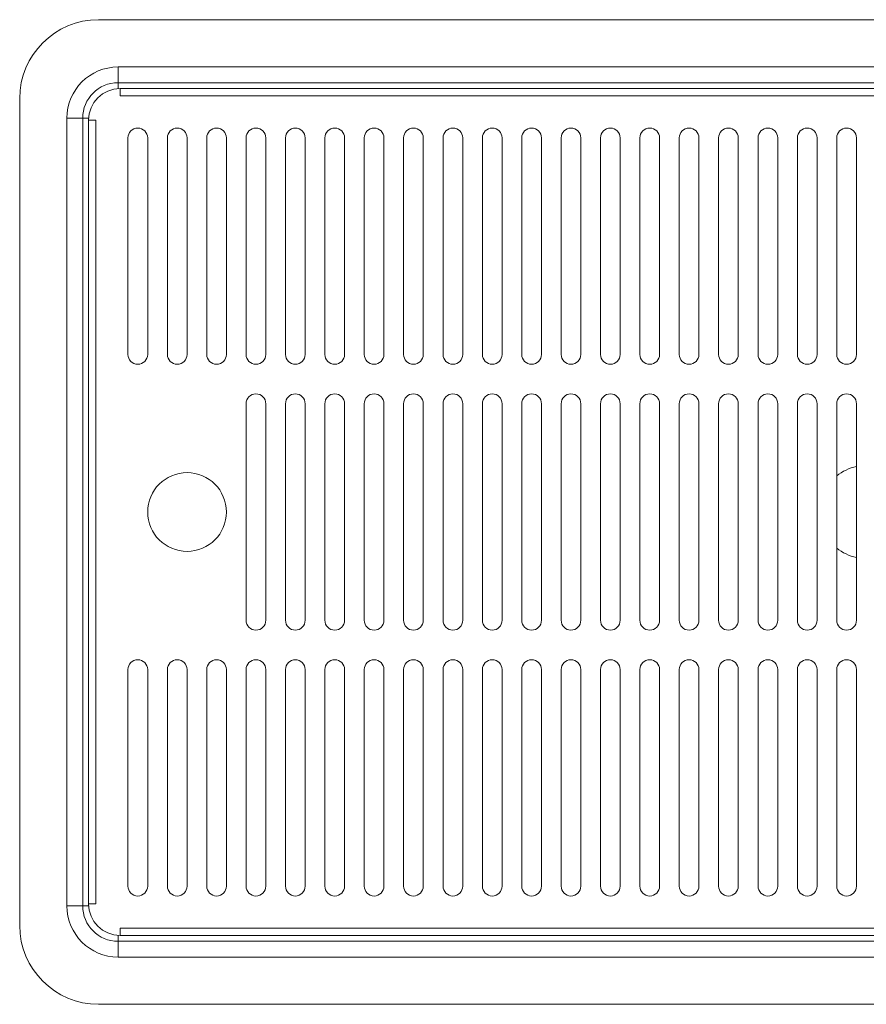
# Model space of a CAD drawing. Header units: millimetres. Extents: x 26 to 274, y 61 to 169.
# Tile 3 of 10: x 87 to 125, y 101 to 146. Entities that reach past the tile are written whole.
import ezdxf

# ---------------------------------------------------------------- set-up
doc = ezdxf.new("R2010")
doc.units = ezdxf.units.MM
doc.header["$MEASUREMENT"] = 0
doc.layers.add('TANGENT_LINES', color=7, linetype='Continuous', lineweight=0)
doc.layers.add('VISIBLE', color=7, linetype='Continuous', lineweight=0)

msp = doc.modelspace()

# ---------------------------------------------------------------- linework, layer by layer
at = {"layer": 'TANGENT_LINES', "color": 18, "lineweight": 15, "true_color": 0x000000}
for p, q in [((91.332, 143.489), (158.68, 143.489)), ((91.332, 142.781), (91.332, 143.489)), ((91.332, 142.781), (91.332, 142.512)), ((158.591, 142.196), (91.421, 142.196)), ((89.028, 105.739), (89.028, 141.185)), ((89.028, 141.185), (89.737, 141.185)), ((90.006, 141.185), (89.737, 141.185)), ((90.322, 141.097), (90.322, 105.828)), ((89.737, 105.739), (89.028, 105.739)), ((89.737, 105.739), (90.006, 105.739)), ((91.421, 104.729), (158.591, 104.729)), ((91.332, 104.413), (91.332, 104.144)), ((91.332, 103.435), (91.332, 104.144)), ((158.68, 103.435), (91.332, 103.435))]:
    msp.add_line(p, q, dxfattribs=at)
for points in [[(91.332, 143.489), (90.06, 143.489), (89.028, 142.458), (89.028, 141.185), (89.028, 141.185), (89.028, 141.185), (89.028, 141.185)], [(89.028, 105.739), (89.028, 104.467), (90.06, 103.435), (91.332, 103.435), (91.332, 103.435), (91.332, 103.435), (91.332, 103.435)]]:
    msp.add_open_spline(points, degree=3, knots=[0, 0, 0, 0, 1, 1, 1, 2, 2, 2, 2], dxfattribs=at)
at = {"layer": 'VISIBLE', "color": 18, "lineweight": 15, "true_color": 0x000000}
for p, q in [((159.566, 145.616), (90.446, 145.616)), ((158.68, 142.781), (91.332, 142.781)), ((91.421, 142.515), (158.591, 142.515)), ((91.421, 142.196), (91.421, 142.515)), ((86.902, 142.072), (86.902, 104.853)), ((89.737, 141.185), (89.737, 105.739)), ((90.003, 105.828), (90.003, 141.097)), ((90.003, 141.097), (90.322, 141.097)), ((91.775, 130.552), (91.775, 140.299)), ((92.662, 140.299), (92.662, 130.552)), ((93.548, 130.552), (93.548, 140.299)), ((94.434, 140.299), (94.434, 130.552)), ((95.32, 130.552), (95.32, 140.299)), ((96.206, 140.299), (96.206, 130.552)), ((97.092, 130.552), (97.092, 140.299)), ((97.979, 140.299), (97.979, 130.552)), ((98.865, 130.552), (98.865, 140.299)), ((99.751, 140.299), (99.751, 130.552)), ((100.637, 130.552), (100.637, 140.299)), ((101.523, 140.299), (101.523, 130.552)), ((102.409, 130.552), (102.409, 140.299)), ((103.295, 140.299), (103.295, 130.552)), ((104.182, 130.552), (104.182, 140.299)), ((105.068, 140.299), (105.068, 130.552)), ((105.954, 130.552), (105.954, 140.299)), ((106.84, 140.299), (106.84, 130.552)), ((107.726, 130.552), (107.726, 140.299)), ((108.612, 140.299), (108.612, 130.552)), ((109.499, 130.552), (109.499, 140.299)), ((110.385, 140.299), (110.385, 130.552)), ((111.271, 130.552), (111.271, 140.299)), ((112.157, 140.299), (112.157, 130.552)), ((113.043, 130.552), (113.043, 140.299)), ((113.929, 140.299), (113.929, 130.552)), ((114.815, 130.552), (114.815, 140.299)), ((115.702, 140.299), (115.702, 130.552)), ((116.588, 130.552), (116.588, 140.299)), ((117.474, 140.299), (117.474, 130.552)), ((118.36, 130.552), (118.36, 140.299)), ((119.246, 140.299), (119.246, 130.552)), ((120.132, 130.552), (120.132, 140.299)), ((121.019, 140.299), (121.019, 130.552)), ((121.905, 130.552), (121.905, 140.299)), ((122.791, 140.299), (122.791, 130.552)), ((123.677, 130.552), (123.677, 140.299)), ((124.563, 140.299), (124.563, 130.552)), ((97.092, 118.589), (97.092, 128.336)), ((97.979, 128.336), (97.979, 118.589)), ((98.865, 118.589), (98.865, 128.336)), ((99.751, 128.336), (99.751, 118.589)), ((100.637, 118.589), (100.637, 128.336)), ((101.523, 128.336), (101.523, 118.589)), ((102.409, 118.589), (102.409, 128.336)), ((103.295, 128.336), (103.295, 118.589)), ((104.182, 118.589), (104.182, 128.336)), ((105.068, 128.336), (105.068, 118.589)), ((105.954, 118.589), (105.954, 128.336)), ((106.84, 128.336), (106.84, 118.589)), ((107.726, 118.589), (107.726, 128.336)), ((108.612, 128.336), (108.612, 118.589)), ((109.499, 118.589), (109.499, 128.336)), ((110.385, 128.336), (110.385, 118.589)), ((111.271, 118.589), (111.271, 128.336)), ((112.157, 128.336), (112.157, 118.589)), ((113.043, 118.589), (113.043, 128.336)), ((113.929, 128.336), (113.929, 118.589)), ((114.815, 118.589), (114.815, 128.336)), ((115.702, 128.336), (115.702, 118.589)), ((116.588, 118.589), (116.588, 128.336)), ((117.474, 128.336), (117.474, 118.589)), ((118.36, 118.589), (118.36, 128.336)), ((119.246, 128.336), (119.246, 118.589)), ((120.132, 118.589), (120.132, 128.336)), ((121.019, 128.336), (121.019, 118.589)), ((121.905, 118.589), (121.905, 128.336)), ((122.791, 128.336), (122.791, 118.589)), ((123.677, 118.589), (123.677, 128.336)), ((124.563, 128.336), (124.563, 118.589)), ((91.775, 106.625), (91.775, 116.373)), ((92.662, 116.373), (92.662, 106.625)), ((93.548, 106.625), (93.548, 116.373)), ((94.434, 116.373), (94.434, 106.625)), ((95.32, 106.625), (95.32, 116.373)), ((96.206, 116.373), (96.206, 106.625)), ((97.092, 106.625), (97.092, 116.373)), ((97.979, 116.373), (97.979, 106.625)), ((98.865, 106.625), (98.865, 116.373)), ((99.751, 116.373), (99.751, 106.625)), ((100.637, 106.625), (100.637, 116.373)), ((101.523, 116.373), (101.523, 106.625)), ((102.409, 106.625), (102.409, 116.373)), ((103.295, 116.373), (103.295, 106.625)), ((104.182, 106.625), (104.182, 116.373)), ((105.068, 116.373), (105.068, 106.625)), ((105.954, 106.625), (105.954, 116.373)), ((106.84, 116.373), (106.84, 106.625)), ((107.726, 106.625), (107.726, 116.373)), ((108.612, 116.373), (108.612, 106.625)), ((109.499, 106.625), (109.499, 116.373)), ((110.385, 116.373), (110.385, 106.625)), ((111.271, 106.625), (111.271, 116.373)), ((112.157, 116.373), (112.157, 106.625)), ((113.043, 106.625), (113.043, 116.373)), ((113.929, 116.373), (113.929, 106.625)), ((114.815, 106.625), (114.815, 116.373)), ((115.702, 116.373), (115.702, 106.625)), ((116.588, 106.625), (116.588, 116.373)), ((117.474, 116.373), (117.474, 106.625)), ((118.36, 106.625), (118.36, 116.373)), ((119.246, 116.373), (119.246, 106.625)), ((120.132, 106.625), (120.132, 116.373)), ((121.019, 116.373), (121.019, 106.625)), ((121.905, 106.625), (121.905, 116.373)), ((122.791, 116.373), (122.791, 106.625)), ((123.677, 106.625), (123.677, 116.373)), ((124.563, 116.373), (124.563, 106.625)), ((90.322, 105.828), (90.003, 105.828)), ((91.421, 104.41), (91.421, 104.729)), ((91.332, 104.144), (158.68, 104.144)), ((158.591, 104.41), (91.421, 104.41)), ((90.446, 101.308), (159.566, 101.308))]:
    msp.add_line(p, q, dxfattribs=at)
msp.add_circle((94.434, 123.462), 1.772, dxfattribs=at)
for points in [[(90.446, 145.616), (88.489, 145.616), (86.902, 144.029), (86.902, 142.072)], [(91.332, 142.781), (90.451, 142.781), (89.737, 142.066), (89.737, 141.185)], [(91.421, 142.515), (90.638, 142.515), (90.003, 141.88), (90.003, 141.097)], [(124.563, 125.512), (124.238, 125.442), (123.934, 125.295), (123.677, 125.085)], [(123.677, 121.84), (123.934, 121.629), (124.238, 121.483), (124.563, 121.412)], [(89.737, 105.739), (89.737, 104.858), (90.451, 104.144), (91.332, 104.144)]]:
    msp.add_open_spline(points, degree=3, dxfattribs=at)
for points, knots in [([(92.662, 140.299), (92.662, 140.544), (92.463, 140.742), (92.219, 140.742), (91.974, 140.742), (91.775, 140.544), (91.775, 140.299)], [0, 0, 0, 0, 1, 1, 1, 2, 2, 2, 2]), ([(94.434, 140.299), (94.434, 140.544), (94.236, 140.742), (93.991, 140.742), (93.746, 140.742), (93.548, 140.544), (93.548, 140.299)], [0, 0, 0, 0, 1, 1, 1, 2, 2, 2, 2]), ([(96.206, 140.299), (96.206, 140.544), (96.008, 140.742), (95.763, 140.742), (95.518, 140.742), (95.32, 140.544), (95.32, 140.299)], [0, 0, 0, 0, 1, 1, 1, 2, 2, 2, 2]), ([(97.979, 140.299), (97.979, 140.544), (97.78, 140.742), (97.535, 140.742), (97.291, 140.742), (97.092, 140.544), (97.092, 140.299)], [0, 0, 0, 0, 1, 1, 1, 2, 2, 2, 2]), ([(99.751, 140.299), (99.751, 140.544), (99.552, 140.742), (99.308, 140.742), (99.063, 140.742), (98.865, 140.544), (98.865, 140.299)], [0, 0, 0, 0, 1, 1, 1, 2, 2, 2, 2]), ([(101.523, 140.299), (101.523, 140.544), (101.325, 140.742), (101.08, 140.742), (100.835, 140.742), (100.637, 140.544), (100.637, 140.299)], [0, 0, 0, 0, 1, 1, 1, 2, 2, 2, 2]), ([(103.295, 140.299), (103.295, 140.544), (103.097, 140.742), (102.852, 140.742), (102.608, 140.742), (102.409, 140.544), (102.409, 140.299)], [0, 0, 0, 0, 1, 1, 1, 2, 2, 2, 2]), ([(105.068, 140.299), (105.068, 140.544), (104.869, 140.742), (104.625, 140.742), (104.38, 140.742), (104.182, 140.544), (104.182, 140.299)], [0, 0, 0, 0, 1, 1, 1, 2, 2, 2, 2]), ([(106.84, 140.299), (106.84, 140.544), (106.642, 140.742), (106.397, 140.742), (106.152, 140.742), (105.954, 140.544), (105.954, 140.299)], [0, 0, 0, 0, 1, 1, 1, 2, 2, 2, 2]), ([(108.612, 140.299), (108.612, 140.544), (108.414, 140.742), (108.169, 140.742), (107.925, 140.742), (107.726, 140.544), (107.726, 140.299)], [0, 0, 0, 0, 1, 1, 1, 2, 2, 2, 2]), ([(110.385, 140.299), (110.385, 140.544), (110.186, 140.742), (109.942, 140.742), (109.697, 140.742), (109.499, 140.544), (109.499, 140.299)], [0, 0, 0, 0, 1, 1, 1, 2, 2, 2, 2]), ([(112.157, 140.299), (112.157, 140.544), (111.959, 140.742), (111.714, 140.742), (111.469, 140.742), (111.271, 140.544), (111.271, 140.299)], [0, 0, 0, 0, 1, 1, 1, 2, 2, 2, 2]), ([(113.929, 140.299), (113.929, 140.544), (113.731, 140.742), (113.486, 140.742), (113.242, 140.742), (113.043, 140.544), (113.043, 140.299)], [0, 0, 0, 0, 1, 1, 1, 2, 2, 2, 2]), ([(115.702, 140.299), (115.702, 140.544), (115.503, 140.742), (115.259, 140.742), (115.014, 140.742), (114.815, 140.544), (114.815, 140.299)], [0, 0, 0, 0, 1, 1, 1, 2, 2, 2, 2]), ([(117.474, 140.299), (117.474, 140.544), (117.276, 140.742), (117.031, 140.742), (116.786, 140.742), (116.588, 140.544), (116.588, 140.299)], [0, 0, 0, 0, 1, 1, 1, 2, 2, 2, 2]), ([(119.246, 140.299), (119.246, 140.544), (119.048, 140.742), (118.803, 140.742), (118.558, 140.742), (118.36, 140.544), (118.36, 140.299)], [0, 0, 0, 0, 1, 1, 1, 2, 2, 2, 2]), ([(121.019, 140.299), (121.019, 140.544), (120.82, 140.742), (120.575, 140.742), (120.331, 140.742), (120.132, 140.544), (120.132, 140.299)], [0, 0, 0, 0, 1, 1, 1, 2, 2, 2, 2]), ([(122.791, 140.299), (122.791, 140.544), (122.592, 140.742), (122.348, 140.742), (122.103, 140.742), (121.905, 140.544), (121.905, 140.299)], [0, 0, 0, 0, 1, 1, 1, 2, 2, 2, 2]), ([(124.563, 140.299), (124.563, 140.544), (124.365, 140.742), (124.12, 140.742), (123.875, 140.742), (123.677, 140.544), (123.677, 140.299)], [0, 0, 0, 0, 1, 1, 1, 2, 2, 2, 2]), ([(91.775, 130.552), (91.775, 130.307), (91.974, 130.109), (92.219, 130.109), (92.463, 130.109), (92.662, 130.307), (92.662, 130.552), (92.662, 130.552), (92.662, 130.552), (92.662, 130.552)], [0, 0, 0, 0, 1, 1, 1, 2, 2, 2, 3, 3, 3, 3]), ([(93.548, 130.552), (93.548, 130.307), (93.746, 130.109), (93.991, 130.109), (94.236, 130.109), (94.434, 130.307), (94.434, 130.552), (94.434, 130.552), (94.434, 130.552), (94.434, 130.552)], [0, 0, 0, 0, 1, 1, 1, 2, 2, 2, 3, 3, 3, 3]), ([(95.32, 130.552), (95.32, 130.307), (95.518, 130.109), (95.763, 130.109), (96.008, 130.109), (96.206, 130.307), (96.206, 130.552), (96.206, 130.552), (96.206, 130.552), (96.206, 130.552)], [0, 0, 0, 0, 1, 1, 1, 2, 2, 2, 3, 3, 3, 3]), ([(97.092, 130.552), (97.092, 130.307), (97.291, 130.109), (97.535, 130.109), (97.78, 130.109), (97.979, 130.307), (97.979, 130.552), (97.979, 130.552), (97.979, 130.552), (97.979, 130.552)], [0, 0, 0, 0, 1, 1, 1, 2, 2, 2, 3, 3, 3, 3]), ([(98.865, 130.552), (98.865, 130.307), (99.063, 130.109), (99.308, 130.109), (99.552, 130.109), (99.751, 130.307), (99.751, 130.552), (99.751, 130.552), (99.751, 130.552), (99.751, 130.552)], [0, 0, 0, 0, 1, 1, 1, 2, 2, 2, 3, 3, 3, 3]), ([(100.637, 130.552), (100.637, 130.307), (100.835, 130.109), (101.08, 130.109), (101.325, 130.109), (101.523, 130.307), (101.523, 130.552), (101.523, 130.552), (101.523, 130.552), (101.523, 130.552)], [0, 0, 0, 0, 1, 1, 1, 2, 2, 2, 3, 3, 3, 3]), ([(102.409, 130.552), (102.409, 130.307), (102.608, 130.109), (102.852, 130.109), (103.097, 130.109), (103.295, 130.307), (103.295, 130.552), (103.295, 130.552), (103.295, 130.552), (103.295, 130.552)], [0, 0, 0, 0, 1, 1, 1, 2, 2, 2, 3, 3, 3, 3]), ([(104.182, 130.552), (104.182, 130.307), (104.38, 130.109), (104.625, 130.109), (104.869, 130.109), (105.068, 130.307), (105.068, 130.552), (105.068, 130.552), (105.068, 130.552), (105.068, 130.552)], [0, 0, 0, 0, 1, 1, 1, 2, 2, 2, 3, 3, 3, 3]), ([(105.954, 130.552), (105.954, 130.307), (106.152, 130.109), (106.397, 130.109), (106.642, 130.109), (106.84, 130.307), (106.84, 130.552), (106.84, 130.552), (106.84, 130.552), (106.84, 130.552)], [0, 0, 0, 0, 1, 1, 1, 2, 2, 2, 3, 3, 3, 3]), ([(107.726, 130.552), (107.726, 130.307), (107.925, 130.109), (108.169, 130.109), (108.414, 130.109), (108.612, 130.307), (108.612, 130.552), (108.612, 130.552), (108.612, 130.552), (108.612, 130.552)], [0, 0, 0, 0, 1, 1, 1, 2, 2, 2, 3, 3, 3, 3]), ([(109.499, 130.552), (109.499, 130.307), (109.697, 130.109), (109.942, 130.109), (110.186, 130.109), (110.385, 130.307), (110.385, 130.552), (110.385, 130.552), (110.385, 130.552), (110.385, 130.552)], [0, 0, 0, 0, 1, 1, 1, 2, 2, 2, 3, 3, 3, 3]), ([(111.271, 130.552), (111.271, 130.307), (111.469, 130.109), (111.714, 130.109), (111.959, 130.109), (112.157, 130.307), (112.157, 130.552), (112.157, 130.552), (112.157, 130.552), (112.157, 130.552)], [0, 0, 0, 0, 1, 1, 1, 2, 2, 2, 3, 3, 3, 3]), ([(113.043, 130.552), (113.043, 130.307), (113.242, 130.109), (113.486, 130.109), (113.731, 130.109), (113.929, 130.307), (113.929, 130.552), (113.929, 130.552), (113.929, 130.552), (113.929, 130.552)], [0, 0, 0, 0, 1, 1, 1, 2, 2, 2, 3, 3, 3, 3]), ([(114.815, 130.552), (114.815, 130.307), (115.014, 130.109), (115.259, 130.109), (115.503, 130.109), (115.702, 130.307), (115.702, 130.552), (115.702, 130.552), (115.702, 130.552), (115.702, 130.552)], [0, 0, 0, 0, 1, 1, 1, 2, 2, 2, 3, 3, 3, 3]), ([(116.588, 130.552), (116.588, 130.307), (116.786, 130.109), (117.031, 130.109), (117.276, 130.109), (117.474, 130.307), (117.474, 130.552), (117.474, 130.552), (117.474, 130.552), (117.474, 130.552)], [0, 0, 0, 0, 1, 1, 1, 2, 2, 2, 3, 3, 3, 3]), ([(118.36, 130.552), (118.36, 130.307), (118.558, 130.109), (118.803, 130.109), (119.048, 130.109), (119.246, 130.307), (119.246, 130.552), (119.246, 130.552), (119.246, 130.552), (119.246, 130.552)], [0, 0, 0, 0, 1, 1, 1, 2, 2, 2, 3, 3, 3, 3]), ([(120.132, 130.552), (120.132, 130.307), (120.331, 130.109), (120.575, 130.109), (120.82, 130.109), (121.019, 130.307), (121.019, 130.552), (121.019, 130.552), (121.019, 130.552), (121.019, 130.552)], [0, 0, 0, 0, 1, 1, 1, 2, 2, 2, 3, 3, 3, 3]), ([(121.905, 130.552), (121.905, 130.307), (122.103, 130.109), (122.348, 130.109), (122.592, 130.109), (122.791, 130.307), (122.791, 130.552), (122.791, 130.552), (122.791, 130.552), (122.791, 130.552)], [0, 0, 0, 0, 1, 1, 1, 2, 2, 2, 3, 3, 3, 3]), ([(123.677, 130.552), (123.677, 130.307), (123.875, 130.109), (124.12, 130.109), (124.365, 130.109), (124.563, 130.307), (124.563, 130.552), (124.563, 130.552), (124.563, 130.552), (124.563, 130.552)], [0, 0, 0, 0, 1, 1, 1, 2, 2, 2, 3, 3, 3, 3]), ([(97.979, 128.336), (97.979, 128.581), (97.78, 128.779), (97.535, 128.779), (97.291, 128.779), (97.092, 128.581), (97.092, 128.336)], [0, 0, 0, 0, 1, 1, 1, 2, 2, 2, 2]), ([(99.751, 128.336), (99.751, 128.581), (99.552, 128.779), (99.308, 128.779), (99.063, 128.779), (98.865, 128.581), (98.865, 128.336)], [0, 0, 0, 0, 1, 1, 1, 2, 2, 2, 2]), ([(101.523, 128.336), (101.523, 128.581), (101.325, 128.779), (101.08, 128.779), (100.835, 128.779), (100.637, 128.581), (100.637, 128.336)], [0, 0, 0, 0, 1, 1, 1, 2, 2, 2, 2]), ([(103.295, 128.336), (103.295, 128.581), (103.097, 128.779), (102.852, 128.779), (102.608, 128.779), (102.409, 128.581), (102.409, 128.336)], [0, 0, 0, 0, 1, 1, 1, 2, 2, 2, 2]), ([(105.068, 128.336), (105.068, 128.581), (104.869, 128.779), (104.625, 128.779), (104.38, 128.779), (104.182, 128.581), (104.182, 128.336)], [0, 0, 0, 0, 1, 1, 1, 2, 2, 2, 2]), ([(106.84, 128.336), (106.84, 128.581), (106.642, 128.779), (106.397, 128.779), (106.152, 128.779), (105.954, 128.581), (105.954, 128.336)], [0, 0, 0, 0, 1, 1, 1, 2, 2, 2, 2]), ([(108.612, 128.336), (108.612, 128.581), (108.414, 128.779), (108.169, 128.779), (107.925, 128.779), (107.726, 128.581), (107.726, 128.336)], [0, 0, 0, 0, 1, 1, 1, 2, 2, 2, 2]), ([(110.385, 128.336), (110.385, 128.581), (110.186, 128.779), (109.942, 128.779), (109.697, 128.779), (109.499, 128.581), (109.499, 128.336)], [0, 0, 0, 0, 1, 1, 1, 2, 2, 2, 2]), ([(112.157, 128.336), (112.157, 128.581), (111.959, 128.779), (111.714, 128.779), (111.469, 128.779), (111.271, 128.581), (111.271, 128.336)], [0, 0, 0, 0, 1, 1, 1, 2, 2, 2, 2]), ([(113.929, 128.336), (113.929, 128.581), (113.731, 128.779), (113.486, 128.779), (113.242, 128.779), (113.043, 128.581), (113.043, 128.336)], [0, 0, 0, 0, 1, 1, 1, 2, 2, 2, 2]), ([(115.702, 128.336), (115.702, 128.581), (115.503, 128.779), (115.259, 128.779), (115.014, 128.779), (114.815, 128.581), (114.815, 128.336)], [0, 0, 0, 0, 1, 1, 1, 2, 2, 2, 2]), ([(117.474, 128.336), (117.474, 128.581), (117.276, 128.779), (117.031, 128.779), (116.786, 128.779), (116.588, 128.581), (116.588, 128.336)], [0, 0, 0, 0, 1, 1, 1, 2, 2, 2, 2]), ([(119.246, 128.336), (119.246, 128.581), (119.048, 128.779), (118.803, 128.779), (118.558, 128.779), (118.36, 128.581), (118.36, 128.336)], [0, 0, 0, 0, 1, 1, 1, 2, 2, 2, 2]), ([(121.019, 128.336), (121.019, 128.581), (120.82, 128.779), (120.575, 128.779), (120.331, 128.779), (120.132, 128.581), (120.132, 128.336)], [0, 0, 0, 0, 1, 1, 1, 2, 2, 2, 2]), ([(122.791, 128.336), (122.791, 128.581), (122.592, 128.779), (122.348, 128.779), (122.103, 128.779), (121.905, 128.581), (121.905, 128.336)], [0, 0, 0, 0, 1, 1, 1, 2, 2, 2, 2]), ([(124.563, 128.336), (124.563, 128.581), (124.365, 128.779), (124.12, 128.779), (123.875, 128.779), (123.677, 128.581), (123.677, 128.336)], [0, 0, 0, 0, 1, 1, 1, 2, 2, 2, 2]), ([(97.092, 118.589), (97.092, 118.344), (97.291, 118.145), (97.535, 118.145), (97.78, 118.145), (97.979, 118.344), (97.979, 118.589)], [0, 0, 0, 0, 1, 1, 1, 2, 2, 2, 2]), ([(98.865, 118.589), (98.865, 118.344), (99.063, 118.145), (99.308, 118.145), (99.552, 118.145), (99.751, 118.344), (99.751, 118.589), (99.751, 118.589), (99.751, 118.589), (99.751, 118.589)], [0, 0, 0, 0, 1, 1, 1, 2, 2, 2, 3, 3, 3, 3]), ([(100.637, 118.589), (100.637, 118.344), (100.835, 118.145), (101.08, 118.145), (101.325, 118.145), (101.523, 118.344), (101.523, 118.589), (101.523, 118.589), (101.523, 118.589), (101.523, 118.589)], [0, 0, 0, 0, 1, 1, 1, 2, 2, 2, 3, 3, 3, 3]), ([(102.409, 118.589), (102.409, 118.344), (102.608, 118.145), (102.852, 118.145), (103.097, 118.145), (103.295, 118.344), (103.295, 118.589), (103.295, 118.589), (103.295, 118.589), (103.295, 118.589)], [0, 0, 0, 0, 1, 1, 1, 2, 2, 2, 3, 3, 3, 3]), ([(104.182, 118.589), (104.182, 118.344), (104.38, 118.145), (104.625, 118.145), (104.869, 118.145), (105.068, 118.344), (105.068, 118.589), (105.068, 118.589), (105.068, 118.589), (105.068, 118.589)], [0, 0, 0, 0, 1, 1, 1, 2, 2, 2, 3, 3, 3, 3]), ([(105.954, 118.589), (105.954, 118.344), (106.152, 118.145), (106.397, 118.145), (106.642, 118.145), (106.84, 118.344), (106.84, 118.589), (106.84, 118.589), (106.84, 118.589), (106.84, 118.589)], [0, 0, 0, 0, 1, 1, 1, 2, 2, 2, 3, 3, 3, 3]), ([(107.726, 118.589), (107.726, 118.344), (107.925, 118.145), (108.169, 118.145), (108.414, 118.145), (108.612, 118.344), (108.612, 118.589), (108.612, 118.589), (108.612, 118.589), (108.612, 118.589)], [0, 0, 0, 0, 1, 1, 1, 2, 2, 2, 3, 3, 3, 3]), ([(109.499, 118.589), (109.499, 118.344), (109.697, 118.145), (109.942, 118.145), (110.186, 118.145), (110.385, 118.344), (110.385, 118.589), (110.385, 118.589), (110.385, 118.589), (110.385, 118.589)], [0, 0, 0, 0, 1, 1, 1, 2, 2, 2, 3, 3, 3, 3]), ([(111.271, 118.589), (111.271, 118.344), (111.469, 118.145), (111.714, 118.145), (111.959, 118.145), (112.157, 118.344), (112.157, 118.589), (112.157, 118.589), (112.157, 118.589), (112.157, 118.589)], [0, 0, 0, 0, 1, 1, 1, 2, 2, 2, 3, 3, 3, 3]), ([(113.043, 118.589), (113.043, 118.344), (113.242, 118.145), (113.486, 118.145), (113.731, 118.145), (113.929, 118.344), (113.929, 118.589), (113.929, 118.589), (113.929, 118.589), (113.929, 118.589)], [0, 0, 0, 0, 1, 1, 1, 2, 2, 2, 3, 3, 3, 3]), ([(114.815, 118.589), (114.815, 118.344), (115.014, 118.145), (115.259, 118.145), (115.503, 118.145), (115.702, 118.344), (115.702, 118.589), (115.702, 118.589), (115.702, 118.589), (115.702, 118.589)], [0, 0, 0, 0, 1, 1, 1, 2, 2, 2, 3, 3, 3, 3]), ([(116.588, 118.589), (116.588, 118.344), (116.786, 118.145), (117.031, 118.145), (117.276, 118.145), (117.474, 118.344), (117.474, 118.589), (117.474, 118.589), (117.474, 118.589), (117.474, 118.589)], [0, 0, 0, 0, 1, 1, 1, 2, 2, 2, 3, 3, 3, 3]), ([(118.36, 118.589), (118.36, 118.344), (118.558, 118.145), (118.803, 118.145), (119.048, 118.145), (119.246, 118.344), (119.246, 118.589), (119.246, 118.589), (119.246, 118.589), (119.246, 118.589)], [0, 0, 0, 0, 1, 1, 1, 2, 2, 2, 3, 3, 3, 3]), ([(120.132, 118.589), (120.132, 118.344), (120.331, 118.145), (120.575, 118.145), (120.82, 118.145), (121.019, 118.344), (121.019, 118.589), (121.019, 118.589), (121.019, 118.589), (121.019, 118.589)], [0, 0, 0, 0, 1, 1, 1, 2, 2, 2, 3, 3, 3, 3]), ([(121.905, 118.589), (121.905, 118.344), (122.103, 118.145), (122.348, 118.145), (122.592, 118.145), (122.791, 118.344), (122.791, 118.589), (122.791, 118.589), (122.791, 118.589), (122.791, 118.589)], [0, 0, 0, 0, 1, 1, 1, 2, 2, 2, 3, 3, 3, 3]), ([(123.677, 118.589), (123.677, 118.344), (123.875, 118.145), (124.12, 118.145), (124.365, 118.145), (124.563, 118.344), (124.563, 118.589), (124.563, 118.589), (124.563, 118.589), (124.563, 118.589)], [0, 0, 0, 0, 1, 1, 1, 2, 2, 2, 3, 3, 3, 3]), ([(92.662, 116.373), (92.662, 116.618), (92.463, 116.816), (92.219, 116.816), (91.974, 116.816), (91.775, 116.618), (91.775, 116.373)], [0, 0, 0, 0, 1, 1, 1, 2, 2, 2, 2]), ([(94.434, 116.373), (94.434, 116.618), (94.236, 116.816), (93.991, 116.816), (93.746, 116.816), (93.548, 116.618), (93.548, 116.373)], [0, 0, 0, 0, 1, 1, 1, 2, 2, 2, 2]), ([(96.206, 116.373), (96.206, 116.618), (96.008, 116.816), (95.763, 116.816), (95.518, 116.816), (95.32, 116.618), (95.32, 116.373)], [0, 0, 0, 0, 1, 1, 1, 2, 2, 2, 2]), ([(97.979, 116.373), (97.979, 116.618), (97.78, 116.816), (97.535, 116.816), (97.291, 116.816), (97.092, 116.618), (97.092, 116.373)], [0, 0, 0, 0, 1, 1, 1, 2, 2, 2, 2]), ([(99.751, 116.373), (99.751, 116.618), (99.552, 116.816), (99.308, 116.816), (99.063, 116.816), (98.865, 116.618), (98.865, 116.373)], [0, 0, 0, 0, 1, 1, 1, 2, 2, 2, 2]), ([(101.523, 116.373), (101.523, 116.618), (101.325, 116.816), (101.08, 116.816), (100.835, 116.816), (100.637, 116.618), (100.637, 116.373)], [0, 0, 0, 0, 1, 1, 1, 2, 2, 2, 2]), ([(103.295, 116.373), (103.295, 116.618), (103.097, 116.816), (102.852, 116.816), (102.608, 116.816), (102.409, 116.618), (102.409, 116.373)], [0, 0, 0, 0, 1, 1, 1, 2, 2, 2, 2]), ([(105.068, 116.373), (105.068, 116.618), (104.869, 116.816), (104.625, 116.816), (104.38, 116.816), (104.182, 116.618), (104.182, 116.373)], [0, 0, 0, 0, 1, 1, 1, 2, 2, 2, 2]), ([(106.84, 116.373), (106.84, 116.618), (106.642, 116.816), (106.397, 116.816), (106.152, 116.816), (105.954, 116.618), (105.954, 116.373)], [0, 0, 0, 0, 1, 1, 1, 2, 2, 2, 2]), ([(108.612, 116.373), (108.612, 116.618), (108.414, 116.816), (108.169, 116.816), (107.925, 116.816), (107.726, 116.618), (107.726, 116.373)], [0, 0, 0, 0, 1, 1, 1, 2, 2, 2, 2]), ([(110.385, 116.373), (110.385, 116.618), (110.186, 116.816), (109.942, 116.816), (109.697, 116.816), (109.499, 116.618), (109.499, 116.373)], [0, 0, 0, 0, 1, 1, 1, 2, 2, 2, 2]), ([(112.157, 116.373), (112.157, 116.618), (111.959, 116.816), (111.714, 116.816), (111.469, 116.816), (111.271, 116.618), (111.271, 116.373)], [0, 0, 0, 0, 1, 1, 1, 2, 2, 2, 2]), ([(113.929, 116.373), (113.929, 116.618), (113.731, 116.816), (113.486, 116.816), (113.242, 116.816), (113.043, 116.618), (113.043, 116.373)], [0, 0, 0, 0, 1, 1, 1, 2, 2, 2, 2]), ([(115.702, 116.373), (115.702, 116.618), (115.503, 116.816), (115.259, 116.816), (115.014, 116.816), (114.815, 116.618), (114.815, 116.373)], [0, 0, 0, 0, 1, 1, 1, 2, 2, 2, 2]), ([(117.474, 116.373), (117.474, 116.618), (117.276, 116.816), (117.031, 116.816), (116.786, 116.816), (116.588, 116.618), (116.588, 116.373)], [0, 0, 0, 0, 1, 1, 1, 2, 2, 2, 2]), ([(119.246, 116.373), (119.246, 116.618), (119.048, 116.816), (118.803, 116.816), (118.558, 116.816), (118.36, 116.618), (118.36, 116.373)], [0, 0, 0, 0, 1, 1, 1, 2, 2, 2, 2]), ([(121.019, 116.373), (121.019, 116.618), (120.82, 116.816), (120.575, 116.816), (120.331, 116.816), (120.132, 116.618), (120.132, 116.373)], [0, 0, 0, 0, 1, 1, 1, 2, 2, 2, 2]), ([(122.791, 116.373), (122.791, 116.618), (122.592, 116.816), (122.348, 116.816), (122.103, 116.816), (121.905, 116.618), (121.905, 116.373)], [0, 0, 0, 0, 1, 1, 1, 2, 2, 2, 2]), ([(124.563, 116.373), (124.563, 116.618), (124.365, 116.816), (124.12, 116.816), (123.875, 116.816), (123.677, 116.618), (123.677, 116.373)], [0, 0, 0, 0, 1, 1, 1, 2, 2, 2, 2]), ([(91.775, 106.625), (91.775, 106.381), (91.974, 106.182), (92.219, 106.182), (92.463, 106.182), (92.662, 106.381), (92.662, 106.625), (92.662, 106.625), (92.662, 106.625), (92.662, 106.625)], [0, 0, 0, 0, 1, 1, 1, 2, 2, 2, 3, 3, 3, 3]), ([(93.548, 106.625), (93.548, 106.381), (93.746, 106.182), (93.991, 106.182), (94.236, 106.182), (94.434, 106.381), (94.434, 106.625), (94.434, 106.625), (94.434, 106.625), (94.434, 106.625)], [0, 0, 0, 0, 1, 1, 1, 2, 2, 2, 3, 3, 3, 3]), ([(95.32, 106.625), (95.32, 106.381), (95.518, 106.182), (95.763, 106.182), (96.008, 106.182), (96.206, 106.381), (96.206, 106.625), (96.206, 106.625), (96.206, 106.625), (96.206, 106.625)], [0, 0, 0, 0, 1, 1, 1, 2, 2, 2, 3, 3, 3, 3]), ([(97.092, 106.625), (97.092, 106.381), (97.291, 106.182), (97.535, 106.182), (97.78, 106.182), (97.979, 106.381), (97.979, 106.625), (97.979, 106.625), (97.979, 106.625), (97.979, 106.625)], [0, 0, 0, 0, 1, 1, 1, 2, 2, 2, 3, 3, 3, 3]), ([(98.865, 106.625), (98.865, 106.381), (99.063, 106.182), (99.308, 106.182), (99.552, 106.182), (99.751, 106.381), (99.751, 106.625), (99.751, 106.625), (99.751, 106.625), (99.751, 106.625)], [0, 0, 0, 0, 1, 1, 1, 2, 2, 2, 3, 3, 3, 3]), ([(100.637, 106.625), (100.637, 106.381), (100.835, 106.182), (101.08, 106.182), (101.325, 106.182), (101.523, 106.381), (101.523, 106.625), (101.523, 106.625), (101.523, 106.625), (101.523, 106.625)], [0, 0, 0, 0, 1, 1, 1, 2, 2, 2, 3, 3, 3, 3]), ([(102.409, 106.625), (102.409, 106.381), (102.608, 106.182), (102.852, 106.182), (103.097, 106.182), (103.295, 106.381), (103.295, 106.625), (103.295, 106.625), (103.295, 106.625), (103.295, 106.625)], [0, 0, 0, 0, 1, 1, 1, 2, 2, 2, 3, 3, 3, 3]), ([(104.182, 106.625), (104.182, 106.381), (104.38, 106.182), (104.625, 106.182), (104.869, 106.182), (105.068, 106.381), (105.068, 106.625), (105.068, 106.625), (105.068, 106.625), (105.068, 106.625)], [0, 0, 0, 0, 1, 1, 1, 2, 2, 2, 3, 3, 3, 3]), ([(105.954, 106.625), (105.954, 106.381), (106.152, 106.182), (106.397, 106.182), (106.642, 106.182), (106.84, 106.381), (106.84, 106.625), (106.84, 106.625), (106.84, 106.625), (106.84, 106.625)], [0, 0, 0, 0, 1, 1, 1, 2, 2, 2, 3, 3, 3, 3]), ([(107.726, 106.625), (107.726, 106.381), (107.925, 106.182), (108.169, 106.182), (108.414, 106.182), (108.612, 106.381), (108.612, 106.625), (108.612, 106.625), (108.612, 106.625), (108.612, 106.625)], [0, 0, 0, 0, 1, 1, 1, 2, 2, 2, 3, 3, 3, 3]), ([(109.499, 106.625), (109.499, 106.381), (109.697, 106.182), (109.942, 106.182), (110.186, 106.182), (110.385, 106.381), (110.385, 106.625), (110.385, 106.625), (110.385, 106.625), (110.385, 106.625)], [0, 0, 0, 0, 1, 1, 1, 2, 2, 2, 3, 3, 3, 3]), ([(111.271, 106.625), (111.271, 106.381), (111.469, 106.182), (111.714, 106.182), (111.959, 106.182), (112.157, 106.381), (112.157, 106.625), (112.157, 106.625), (112.157, 106.625), (112.157, 106.625)], [0, 0, 0, 0, 1, 1, 1, 2, 2, 2, 3, 3, 3, 3]), ([(113.043, 106.625), (113.043, 106.381), (113.242, 106.182), (113.486, 106.182), (113.731, 106.182), (113.929, 106.381), (113.929, 106.625), (113.929, 106.625), (113.929, 106.625), (113.929, 106.625)], [0, 0, 0, 0, 1, 1, 1, 2, 2, 2, 3, 3, 3, 3]), ([(114.815, 106.625), (114.815, 106.381), (115.014, 106.182), (115.259, 106.182), (115.503, 106.182), (115.702, 106.381), (115.702, 106.625), (115.702, 106.625), (115.702, 106.625), (115.702, 106.625)], [0, 0, 0, 0, 1, 1, 1, 2, 2, 2, 3, 3, 3, 3]), ([(116.588, 106.625), (116.588, 106.381), (116.786, 106.182), (117.031, 106.182), (117.276, 106.182), (117.474, 106.381), (117.474, 106.625), (117.474, 106.625), (117.474, 106.625), (117.474, 106.625)], [0, 0, 0, 0, 1, 1, 1, 2, 2, 2, 3, 3, 3, 3]), ([(118.36, 106.625), (118.36, 106.381), (118.558, 106.182), (118.803, 106.182), (119.048, 106.182), (119.246, 106.381), (119.246, 106.625), (119.246, 106.625), (119.246, 106.625), (119.246, 106.625)], [0, 0, 0, 0, 1, 1, 1, 2, 2, 2, 3, 3, 3, 3]), ([(120.132, 106.625), (120.132, 106.381), (120.331, 106.182), (120.575, 106.182), (120.82, 106.182), (121.019, 106.381), (121.019, 106.625), (121.019, 106.625), (121.019, 106.625), (121.019, 106.625)], [0, 0, 0, 0, 1, 1, 1, 2, 2, 2, 3, 3, 3, 3]), ([(121.905, 106.625), (121.905, 106.381), (122.103, 106.182), (122.348, 106.182), (122.592, 106.182), (122.791, 106.381), (122.791, 106.625), (122.791, 106.625), (122.791, 106.625), (122.791, 106.625)], [0, 0, 0, 0, 1, 1, 1, 2, 2, 2, 3, 3, 3, 3]), ([(123.677, 106.625), (123.677, 106.381), (123.875, 106.182), (124.12, 106.182), (124.365, 106.182), (124.563, 106.381), (124.563, 106.625), (124.563, 106.625), (124.563, 106.625), (124.563, 106.625)], [0, 0, 0, 0, 1, 1, 1, 2, 2, 2, 3, 3, 3, 3]), ([(90.003, 105.828), (90.003, 105.045), (90.638, 104.41), (91.421, 104.41), (91.421, 104.41), (91.421, 104.41), (91.421, 104.41)], [0, 0, 0, 0, 1, 1, 1, 2, 2, 2, 2]), ([(86.902, 104.853), (86.902, 102.895), (88.489, 101.308), (90.446, 101.308), (90.446, 101.308), (90.446, 101.308), (90.446, 101.308)], [0, 0, 0, 0, 1, 1, 1, 2, 2, 2, 2])]:
    msp.add_open_spline(points, degree=3, knots=knots, dxfattribs=at)

doc.saveas('drawing.dxf')
